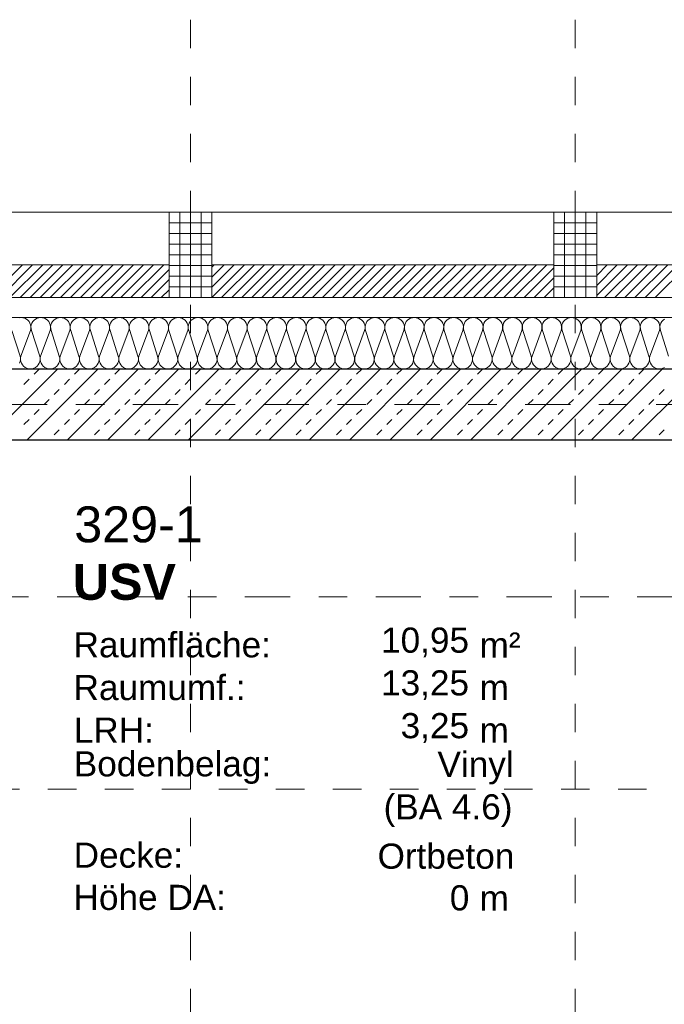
# Model space of a CAD drawing. Header units: metres. Extents: x -45.2 to 14.3, y -31.8 to 10.2.
# Tile 71 of 148: x -26.2 to -24, y -2.1 to 1.4. Entities that reach past the tile are written whole.
import ezdxf

# ---------------------------------------------------------------- set-up
doc = ezdxf.new("R2010")
doc.units = ezdxf.units.M
doc.header["$LTSCALE"] = 0.05
doc.linetypes.add('Achsen 01', pattern=[5.291531, 3.175, -1.058062, 0.352704, -0.705764])
doc.linetypes.add('Raster 01', pattern=[2, 1, -1])
for name, color, linetype, lineweight in [('013_Beton und Stahlbetonarbeiten-330 Außenwände', 7, 'Continuous', 25), ('014_Fassadenarbeiten-330 Betonfertigteile vertikal', 7, 'Continuous', 9), ('014_Fassadenarbeiten-330 Filtermauerwerk 11.5cm', 7, 'Continuous', 9), ('AV1-Schnitt Achsen', 7, 'Achsen 01', 18), ('AV1-Stempel-Raumstempel', 7, 'Continuous', 9)]:
    doc.layers.add(name, color=color, linetype=linetype, lineweight=lineweight)
for name, color, linetype, lineweight, true_color in [('014_Fassadenarbeiten-000 Aufsicht Betonfertigteile', 7, 'Continuous', 9, 0xc0c0c0), ('014_Fassadenarbeiten-330 mineralische Dämmung', 7, 'Continuous', 9, 0x666666), ('AV1-Achsen', 1, 'Achsen 01', 18, 0xff0000), ('AV1-Raster', 7, 'Raster 01', 9, 0xa6a6a6)]:
    doc.layers.add(name, color=color, linetype=linetype, lineweight=lineweight, true_color=true_color)
doc.styles.add('Arial', font='arial.ttf')
doc.styles.add('Arial (bold)', font='arialbd.ttf')

msp = doc.modelspace()

# ---------------------------------------------------------------- linework, layer by layer
at = {"layer": '013_Beton und Stahlbetonarbeiten-330 Außenwände', "color": 251, "linetype": 'Continuous', "lineweight": 13, "true_color": 0x4c4c4c}
for p, q in [((-26.1152, 0.125), (-26.3652, -0.125)), ((-25.9738, 0.125), (-26.2238, -0.125)), ((-26.1983, 0.1061), (-26.1806, 0.1237)), ((-25.8323, 0.125), (-26.0823, -0.125)), ((-26.0569, 0.1061), (-26.0392, 0.1237)), ((-25.6909, 0.125), (-25.9409, -0.125)), ((-25.9155, 0.1061), (-25.8978, 0.1237)), ((-25.5495, 0.125), (-25.7995, -0.125)), ((-25.774, 0.1061), (-25.7564, 0.1237)), ((-25.4081, 0.125), (-25.6581, -0.125)), ((-25.6326, 0.1061), (-25.6149, 0.1237)), ((-25.2666, 0.125), (-25.5166, -0.125)), ((-25.4912, 0.1061), (-25.4735, 0.1237)), ((-25.1252, 0.125), (-25.3752, -0.125)), ((-25.3498, 0.1061), (-25.3321, 0.1237)), ((-24.9838, 0.125), (-25.2338, -0.125)), ((-25.2084, 0.1061), (-25.1907, 0.1237)), ((-24.8424, 0.125), (-25.0924, -0.125)), ((-25.0669, 0.1061), (-25.0493, 0.1237)), ((-24.701, 0.125), (-24.951, -0.125)), ((-24.9255, 0.1061), (-24.9078, 0.1237)), ((-24.5595, 0.125), (-24.8095, -0.125)), ((-24.7841, 0.1061), (-24.7664, 0.1237)), ((-24.4181, 0.125), (-24.6681, -0.125)), ((-24.6427, 0.1061), (-24.625, 0.1237)), ((-24.2767, 0.125), (-24.5267, -0.125)), ((-24.5012, 0.1061), (-24.4836, 0.1237)), ((-24.1353, 0.125), (-24.3853, -0.125)), ((-24.3598, 0.1061), (-24.3422, 0.1237)), ((-23.9939, 0.125), (-24.2439, -0.125)), ((-24.2184, 0.1061), (-24.2007, 0.1237)), ((-23.8524, 0.125), (-24.1024, -0.125)), ((-24.077, 0.1061), (-24.0593, 0.1237)), ((-26.2337, 0.0707), (-26.216, 0.0884)), ((-26.0922, 0.0707), (-26.0746, 0.0884)), ((-25.9508, 0.0707), (-25.9331, 0.0884)), ((-25.8094, 0.0707), (-25.7917, 0.0884)), ((-25.668, 0.0707), (-25.6503, 0.0884)), ((-25.5266, 0.0707), (-25.5089, 0.0884)), ((-25.3851, 0.0707), (-25.3675, 0.0884)), ((-25.2437, 0.0707), (-25.226, 0.0884)), ((-25.1023, 0.0707), (-25.0846, 0.0884)), ((-24.9609, 0.0707), (-24.9432, 0.0884)), ((-24.8194, 0.0707), (-24.8018, 0.0884)), ((-24.678, 0.0707), (-24.6603, 0.0884)), ((-24.5366, 0.0707), (-24.5189, 0.0884)), ((-24.3952, 0.0707), (-24.3775, 0.0884)), ((-24.2538, 0.0707), (-24.2361, 0.0884)), ((-24.1123, 0.0707), (-24.0947, 0.0884)), ((-26.1276, 0.0354), (-26.1099, 0.053)), ((-25.9862, 0.0354), (-25.9685, 0.053)), ((-25.8448, 0.0354), (-25.8271, 0.053)), ((-25.7033, 0.0354), (-25.6857, 0.053)), ((-25.5619, 0.0354), (-25.5442, 0.053)), ((-25.4205, 0.0354), (-25.4028, 0.053)), ((-25.2791, 0.0354), (-25.2614, 0.053)), ((-25.1376, 0.0354), (-25.12, 0.053)), ((-24.9962, 0.0354), (-24.9785, 0.053)), ((-24.8548, 0.0354), (-24.8371, 0.053)), ((-24.7134, 0.0354), (-24.6957, 0.053)), ((-24.572, 0.0354), (-24.5543, 0.053)), ((-24.4305, 0.0354), (-24.4129, 0.053)), ((-24.2891, 0.0354), (-24.2714, 0.053)), ((-24.1477, 0.0354), (-24.13, 0.053)), ((-24.0063, 0.0354), (-23.9886, 0.053)), ((-26.163, 0), (-26.1453, 0.0177)), ((-26.0215, 0), (-26.0039, 0.0177)), ((-25.8801, 0), (-25.8624, 0.0177)), ((-25.7387, 0), (-25.721, 0.0177)), ((-25.5973, 0), (-25.5796, 0.0177)), ((-25.4558, 0), (-25.4382, 0.0177)), ((-25.3144, 0), (-25.2967, 0.0177)), ((-25.173, 0), (-25.1553, 0.0177)), ((-25.0316, 0), (-25.0139, 0.0177)), ((-24.8902, 0), (-24.8725, 0.0177)), ((-24.7487, 0), (-24.7311, 0.0177)), ((-24.6073, 0), (-24.5896, 0.0177)), ((-24.4659, 0), (-24.4482, 0.0177)), ((-24.3245, 0), (-24.3068, 0.0177)), ((-24.1831, 0), (-24.1654, 0.0177)), ((-24.0416, 0), (-24.024, 0.0177)), ((-26.1983, -0.0354), (-26.1806, -0.0177)), ((-26.0569, -0.0354), (-26.0392, -0.0177)), ((-25.9155, -0.0354), (-25.8978, -0.0177)), ((-25.774, -0.0354), (-25.7564, -0.0177)), ((-25.6326, -0.0354), (-25.6149, -0.0177)), ((-25.4912, -0.0354), (-25.4735, -0.0177)), ((-25.3498, -0.0354), (-25.3321, -0.0177)), ((-25.2084, -0.0354), (-25.1907, -0.0177)), ((-25.0669, -0.0354), (-25.0493, -0.0177)), ((-24.9255, -0.0354), (-24.9078, -0.0177)), ((-24.7841, -0.0354), (-24.7664, -0.0177)), ((-24.6427, -0.0354), (-24.625, -0.0177)), ((-24.5012, -0.0354), (-24.4836, -0.0177)), ((-24.3598, -0.0354), (-24.3422, -0.0177)), ((-24.2184, -0.0354), (-24.2007, -0.0177)), ((-24.077, -0.0354), (-24.0593, -0.0177)), ((-26.2337, -0.0707), (-26.216, -0.053)), ((-26.0922, -0.0707), (-26.0746, -0.053)), ((-25.9508, -0.0707), (-25.9331, -0.053)), ((-25.8094, -0.0707), (-25.7917, -0.053)), ((-25.668, -0.0707), (-25.6503, -0.053)), ((-25.5266, -0.0707), (-25.5089, -0.053)), ((-25.3851, -0.0707), (-25.3675, -0.053)), ((-25.2437, -0.0707), (-25.226, -0.053)), ((-25.1023, -0.0707), (-25.0846, -0.053)), ((-24.9609, -0.0707), (-24.9432, -0.053)), ((-24.8194, -0.0707), (-24.8018, -0.053)), ((-24.678, -0.0707), (-24.6603, -0.053)), ((-24.5366, -0.0707), (-24.5189, -0.053)), ((-24.3952, -0.0707), (-24.3775, -0.053)), ((-24.2538, -0.0707), (-24.2361, -0.053)), ((-24.1123, -0.0707), (-24.0947, -0.053)), ((-26.1276, -0.1061), (-26.1099, -0.0884)), ((-25.9862, -0.1061), (-25.9685, -0.0884)), ((-25.8448, -0.1061), (-25.8271, -0.0884)), ((-25.7033, -0.1061), (-25.6857, -0.0884)), ((-25.5619, -0.1061), (-25.5442, -0.0884)), ((-25.4205, -0.1061), (-25.4028, -0.0884)), ((-25.2791, -0.1061), (-25.2614, -0.0884)), ((-25.1376, -0.1061), (-25.12, -0.0884)), ((-24.9962, -0.1061), (-24.9785, -0.0884)), ((-24.8548, -0.1061), (-24.8371, -0.0884)), ((-24.7134, -0.1061), (-24.6957, -0.0884)), ((-24.572, -0.1061), (-24.5543, -0.0884)), ((-24.4305, -0.1061), (-24.4129, -0.0884)), ((-24.2891, -0.1061), (-24.2714, -0.0884)), ((-24.1477, -0.1061), (-24.13, -0.0884)), ((-24.0063, -0.1061), (-23.9886, -0.0884)), ((-26.1465, -0.125), (-26.1453, -0.1237)), ((-26.0051, -0.125), (-26.0039, -0.1237)), ((-25.8637, -0.125), (-25.8624, -0.1237)), ((-25.7223, -0.125), (-25.721, -0.1237)), ((-25.5808, -0.125), (-25.5796, -0.1237)), ((-25.4394, -0.125), (-25.4382, -0.1237)), ((-25.298, -0.125), (-25.2967, -0.1237)), ((-25.1566, -0.125), (-25.1553, -0.1237)), ((-25.0152, -0.125), (-25.0139, -0.1237)), ((-24.8737, -0.125), (-24.8725, -0.1237)), ((-24.7323, -0.125), (-24.7311, -0.1237)), ((-24.5909, -0.125), (-24.5896, -0.1237)), ((-24.4495, -0.125), (-24.4482, -0.1237)), ((-24.3081, -0.125), (-24.3068, -0.1237)), ((-24.1666, -0.125), (-24.1654, -0.1237)), ((-24.0252, -0.125), (-24.024, -0.1237))]:
    msp.add_line(p, q, dxfattribs=at)
at = {"layer": '013_Beton und Stahlbetonarbeiten-330 Außenwände'}
msp.add_lwpolyline([(-39.275, 0.125), (-18.775, 0.125), (-18.775, -0.125), (-39.025, -0.125), (-39.025, -21.725), (-39.275, -21.725)], close=True, dxfattribs=at)
at = {"layer": '014_Fassadenarbeiten-000 Aufsicht Betonfertigteile'}
msp.add_lwpolyline([(-39.455, 0.305), (0.305, 0.305), (0.675, 0.675), (-39.825, 0.675)], close=True, dxfattribs=at)
at = {"layer": '014_Fassadenarbeiten-330 Betonfertigteile vertikal', "color": 8, "linetype": 'Continuous', "lineweight": 9, "true_color": 0x808080}
for p, q in [((-25.6875, 0.675), (-25.6875, 0.375)), ((-25.65, 0.675), (-25.65, 0.375)), ((-25.6125, 0.675), (-25.6125, 0.375)), ((-24.3375, 0.675), (-24.3375, 0.375)), ((-24.3, 0.675), (-24.3, 0.375)), ((-24.2625, 0.675), (-24.2625, 0.375))]:
    msp.add_line(p, q, dxfattribs=at)
at = {"layer": '014_Fassadenarbeiten-330 Betonfertigteile vertikal', "color": 8, "linetype": 'Continuous', "lineweight": 13, "true_color": 0x808080}
for p, q in [((-25.725, 0.6375), (-25.575, 0.6375)), ((-24.375, 0.6375), (-24.225, 0.6375)), ((-25.725, 0.6), (-25.575, 0.6)), ((-24.375, 0.6), (-24.225, 0.6)), ((-25.725, 0.5625), (-25.575, 0.5625)), ((-24.375, 0.5625), (-24.225, 0.5625)), ((-25.725, 0.525), (-25.575, 0.525)), ((-24.375, 0.525), (-24.225, 0.525)), ((-25.725, 0.4875), (-25.575, 0.4875)), ((-24.375, 0.4875), (-24.225, 0.4875)), ((-25.725, 0.45), (-25.575, 0.45)), ((-24.375, 0.45), (-24.225, 0.45)), ((-25.725, 0.4125), (-25.575, 0.4125)), ((-24.375, 0.4125), (-24.225, 0.4125))]:
    msp.add_line(p, q, dxfattribs=at)
at = {"layer": '014_Fassadenarbeiten-330 Betonfertigteile vertikal'}
for points in [[(-25.725, 0.675), (-25.575, 0.675), (-25.575, 0.375), (-25.725, 0.375)], [(-24.375, 0.675), (-24.225, 0.675), (-24.225, 0.375), (-24.375, 0.375)]]:
    msp.add_lwpolyline(points, close=True, dxfattribs=at)
at = {"layer": '014_Fassadenarbeiten-330 Filtermauerwerk 11.5cm', "color": 8, "linetype": 'Continuous', "lineweight": 9, "true_color": 0x808080}
for p, q in [((-26.3536, 0.375), (-26.2386, 0.49)), ((-26.3183, 0.375), (-26.2033, 0.49)), ((-26.2829, 0.375), (-26.1679, 0.49)), ((-26.2476, 0.375), (-26.1326, 0.49)), ((-26.2122, 0.375), (-26.0972, 0.49)), ((-26.1769, 0.375), (-26.0619, 0.49)), ((-26.1415, 0.375), (-26.0265, 0.49)), ((-26.1061, 0.375), (-25.9911, 0.49)), ((-26.0708, 0.375), (-25.9558, 0.49)), ((-26.0354, 0.375), (-25.9204, 0.49)), ((-26.0001, 0.375), (-25.8851, 0.49)), ((-25.9647, 0.375), (-25.8497, 0.49)), ((-25.9294, 0.375), (-25.8144, 0.49)), ((-25.894, 0.375), (-25.779, 0.49)), ((-25.8587, 0.375), (-25.7437, 0.49)), ((-25.575, 0.4819), (-25.5669, 0.49)), ((-25.575, 0.4465), (-25.5315, 0.49)), ((-25.575, 0.4112), (-25.4962, 0.49)), ((-25.575, 0.3758), (-25.4608, 0.49)), ((-25.5405, 0.375), (-25.4255, 0.49)), ((-25.5051, 0.375), (-25.3901, 0.49)), ((-25.4698, 0.375), (-25.3548, 0.49)), ((-25.4344, 0.375), (-25.3194, 0.49)), ((-25.399, 0.375), (-25.284, 0.49)), ((-25.3637, 0.375), (-25.2487, 0.49)), ((-25.3283, 0.375), (-25.2133, 0.49)), ((-25.293, 0.375), (-25.178, 0.49)), ((-25.2576, 0.375), (-25.1426, 0.49)), ((-25.2223, 0.375), (-25.1073, 0.49)), ((-25.1869, 0.375), (-25.0719, 0.49)), ((-25.1516, 0.375), (-25.0366, 0.49)), ((-25.1162, 0.375), (-25.0012, 0.49)), ((-25.0808, 0.375), (-24.9658, 0.49)), ((-25.0455, 0.375), (-24.9305, 0.49)), ((-25.0101, 0.375), (-24.8951, 0.49)), ((-24.9748, 0.375), (-24.8598, 0.49)), ((-24.9394, 0.375), (-24.8244, 0.49)), ((-24.9041, 0.375), (-24.7891, 0.49)), ((-24.8687, 0.375), (-24.7537, 0.49)), ((-24.8334, 0.375), (-24.7184, 0.49)), ((-24.798, 0.375), (-24.683, 0.49)), ((-24.7626, 0.375), (-24.6476, 0.49)), ((-24.7273, 0.375), (-24.6123, 0.49)), ((-24.6919, 0.375), (-24.5769, 0.49)), ((-24.6566, 0.375), (-24.5416, 0.49)), ((-24.6212, 0.375), (-24.5062, 0.49)), ((-24.5859, 0.375), (-24.4709, 0.49)), ((-24.5505, 0.375), (-24.4355, 0.49)), ((-24.5152, 0.375), (-24.4002, 0.49)), ((-24.225, 0.4884), (-24.2234, 0.49)), ((-24.225, 0.453), (-24.188, 0.49)), ((-24.225, 0.4177), (-24.1527, 0.49)), ((-24.225, 0.3823), (-24.1173, 0.49)), ((-24.197, 0.375), (-24.082, 0.49)), ((-24.1616, 0.375), (-24.0466, 0.49)), ((-24.1262, 0.375), (-24.0112, 0.49)), ((-24.0909, 0.375), (-23.9759, 0.49)), ((-24.0555, 0.375), (-23.9405, 0.49)), ((-24.0202, 0.375), (-23.9052, 0.49)), ((-25.8233, 0.375), (-25.725, 0.4733)), ((-24.4798, 0.375), (-24.375, 0.4798)), ((-25.788, 0.375), (-25.725, 0.438)), ((-24.4444, 0.375), (-24.375, 0.4444)), ((-25.7526, 0.375), (-25.725, 0.4026)), ((-24.4091, 0.375), (-24.375, 0.4091))]:
    msp.add_line(p, q, dxfattribs=at)
at = {"layer": '014_Fassadenarbeiten-330 Filtermauerwerk 11.5cm'}
for points in [[(-25.725, 0.49), (-25.725, 0.375), (-26.925, 0.375), (-26.925, 0.49)], [(-24.375, 0.49), (-24.375, 0.375), (-25.575, 0.375), (-25.575, 0.49)], [(-23.025, 0.49), (-23.025, 0.375), (-24.225, 0.375), (-24.225, 0.49)]]:
    msp.add_lwpolyline(points, close=True, dxfattribs=at)
at = {"layer": '014_Fassadenarbeiten-330 mineralische Dämmung'}
msp.add_lwpolyline([(-18.9, 0.305), (-18.9, 0.125), (-39.275, 0.125), (-39.275, -21.725), (-39.15, -21.725), (-39.15, -21.905), (-39.455, -21.905), (-39.455, 0.305)], close=True, dxfattribs=at)
for points in [[(-23.9869, 0.1303), (-23.9926, 0.1274), (-23.9988, 0.1256), (-24.0053, 0.125), (-24.0117, 0.1256), (-24.018, 0.1274), (-24.0237, 0.1303), (-24.0288, 0.1343), (-24.0331, 0.1392), (-24.0364, 0.1447), (-24.0386, 0.1508), (-24.0397, 0.1572), (-24.0395, 0.1637), (-24.0381, 0.17), (-24.0048, 0.26), (-24.0048, 0.26), (-24.0034, 0.2663), (-24.0032, 0.2728), (-24.0042, 0.2792), (-24.0064, 0.2853), (-24.0098, 0.2908), (-24.014, 0.2957), (-24.0192, 0.2997), (-24.0249, 0.3026), (-24.0311, 0.3044), (-24.0376, 0.305), (-24.044, 0.3044), (-24.0503, 0.3026), (-24.056, 0.2997), (-24.0611, 0.2957), (-24.0654, 0.2908), (-24.0687, 0.2853), (-24.0709, 0.2792), (-24.072, 0.2728), (-24.0718, 0.2663), (-24.0704, 0.26), (-24.0415, 0.17), (-24.0415, 0.17), (-24.0401, 0.1637), (-24.0399, 0.1572), (-24.0409, 0.1508), (-24.0431, 0.1447), (-24.0464, 0.1392), (-24.0507, 0.1343), (-24.0558, 0.1303), (-24.0616, 0.1274), (-24.0678, 0.1256), (-24.0742, 0.125), (-24.0807, 0.1256), (-24.0869, 0.1274), (-24.0927, 0.1303), (-24.0978, 0.1343), (-24.1021, 0.1392), (-24.1054, 0.1447), (-24.1076, 0.1508), (-24.1086, 0.1572), (-24.1084, 0.1637), (-24.107, 0.17), (-24.0737, 0.26), (-24.0737, 0.26), (-24.0724, 0.2663), (-24.0722, 0.2728), (-24.0732, 0.2792), (-24.0754, 0.2853), (-24.0787, 0.2908), (-24.083, 0.2957), (-24.0881, 0.2997), (-24.0939, 0.3026), (-24.1001, 0.3044), (-24.1065, 0.305), (-24.113, 0.3044), (-24.1192, 0.3026), (-24.125, 0.2997), (-24.1301, 0.2957), (-24.1344, 0.2908), (-24.1377, 0.2853), (-24.1399, 0.2792), (-24.1409, 0.2728), (-24.1407, 0.2663), (-24.1393, 0.26), (-24.1104, 0.17), (-24.1104, 0.17), (-24.109, 0.1637), (-24.1088, 0.1572), (-24.1098, 0.1508), (-24.112, 0.1447), (-24.1153, 0.1392), (-24.1196, 0.1343), (-24.1247, 0.1303), (-24.1305, 0.1274), (-24.1367, 0.1256), (-24.1432, 0.125), (-24.1496, 0.1256), (-24.1558, 0.1274), (-24.1616, 0.1303), (-24.1667, 0.1343), (-24.171, 0.1392), (-24.1743, 0.1447), (-24.1765, 0.1508), (-24.1776, 0.1572), (-24.1774, 0.1637), (-24.176, 0.17), (-24.1427, 0.26), (-24.1427, 0.26), (-24.1413, 0.2663), (-24.1411, 0.2728), (-24.1421, 0.2792), (-24.1443, 0.2853), (-24.1476, 0.2908), (-24.1519, 0.2957), (-24.157, 0.2997), (-24.1628, 0.3026), (-24.169, 0.3044), (-24.1755, 0.305), (-24.1819, 0.3044), (-24.1881, 0.3026), (-24.1939, 0.2997), (-24.199, 0.2957), (-24.2033, 0.2908), (-24.2066, 0.2853), (-24.2088, 0.2792), (-24.2098, 0.2728), (-24.2097, 0.2663), (-24.2083, 0.26), (-24.1793, 0.17), (-24.1793, 0.17), (-24.1779, 0.1637), (-24.1778, 0.1572), (-24.1788, 0.1508), (-24.181, 0.1447), (-24.1843, 0.1392), (-24.1886, 0.1343), (-24.1937, 0.1303), (-24.1995, 0.1274), (-24.2057, 0.1256), (-24.2121, 0.125), (-24.2186, 0.1256), (-24.2248, 0.1274), (-24.2306, 0.1303), (-24.2357, 0.1343), (-24.24, 0.1392), (-24.2433, 0.1447), (-24.2455, 0.1508), (-24.2465, 0.1572), (-24.2463, 0.1637), (-24.2449, 0.17), (-24.2116, 0.26), (-24.2116, 0.26), (-24.2102, 0.2663), (-24.2101, 0.2728), (-24.2111, 0.2792), (-24.2133, 0.2853), (-24.2166, 0.2908), (-24.2209, 0.2957), (-24.226, 0.2997), (-24.2318, 0.3026), (-24.238, 0.3044), (-24.2444, 0.305), (-24.2509, 0.3044), (-24.2571, 0.3026), (-24.2629, 0.2997), (-24.268, 0.2957), (-24.2723, 0.2908), (-24.2756, 0.2853), (-24.2778, 0.2792), (-24.2788, 0.2728), (-24.2786, 0.2663), (-24.2772, 0.26), (-24.2483, 0.17), (-24.2483, 0.17), (-24.2469, 0.1637), (-24.2467, 0.1572), (-24.2477, 0.1508), (-24.2499, 0.1447), (-24.2532, 0.1392), (-24.2575, 0.1343), (-24.2626, 0.1303), (-24.2684, 0.1274), (-24.2746, 0.1256), (-24.2811, 0.125), (-24.2875, 0.1256), (-24.2937, 0.1274), (-24.2995, 0.1303), (-24.3046, 0.1343), (-24.3089, 0.1392), (-24.3122, 0.1447), (-24.3144, 0.1508), (-24.3154, 0.1572), (-24.3153, 0.1637), (-24.3139, 0.17), (-24.2806, 0.26), (-24.2806, 0.26), (-24.2792, 0.2663), (-24.279, 0.2728), (-24.28, 0.2792), (-24.2822, 0.2853), (-24.2855, 0.2908), (-24.2898, 0.2957), (-24.2949, 0.2997), (-24.3007, 0.3026), (-24.3069, 0.3044), (-24.3134, 0.305), (-24.3198, 0.3044), (-24.326, 0.3026), (-24.3318, 0.2997), (-24.3369, 0.2957), (-24.3412, 0.2908), (-24.3445, 0.2853), (-24.3467, 0.2792), (-24.3477, 0.2728), (-24.3476, 0.2663), (-24.3462, 0.26), (-24.3172, 0.17), (-24.3172, 0.17), (-24.3158, 0.1637), (-24.3156, 0.1572), (-24.3167, 0.1508), (-24.3189, 0.1447), (-24.3222, 0.1392), (-24.3265, 0.1343), (-24.3316, 0.1303), (-24.3373, 0.1274), (-24.3436, 0.1256), (-24.35, 0.125), (-24.3565, 0.1256), (-24.3627, 0.1274), (-24.3685, 0.1303), (-24.3736, 0.1343), (-24.3779, 0.1392), (-24.3812, 0.1447), (-24.3834, 0.1508), (-24.3844, 0.1572), (-24.3842, 0.1637), (-24.3828, 0.17), (-24.3495, 0.26), (-24.3495, 0.26), (-24.3481, 0.2663), (-24.3479, 0.2728), (-24.349, 0.2792), (-24.3512, 0.2853), (-24.3545, 0.2908), (-24.3588, 0.2957), (-24.3639, 0.2997), (-24.3697, 0.3026), (-24.3759, 0.3044), (-24.3823, 0.305), (-24.3888, 0.3044), (-24.395, 0.3026), (-24.4007, 0.2997), (-24.4059, 0.2957), (-24.4102, 0.2908), (-24.4135, 0.2853), (-24.4157, 0.2792), (-24.4167, 0.2728), (-24.4165, 0.2663), (-24.4151, 0.26), (-24.3862, 0.17), (-24.3862, 0.17), (-24.3848, 0.1637), (-24.3846, 0.1572), (-24.3856, 0.1508), (-24.3878, 0.1447), (-24.3911, 0.1392), (-24.3954, 0.1343), (-24.4005, 0.1303), (-24.4063, 0.1274), (-24.4125, 0.1256), (-24.419, 0.125), (-24.4254, 0.1256), (-24.4316, 0.1274), (-24.4374, 0.1303), (-24.4425, 0.1343), (-24.4468, 0.1392), (-24.4501, 0.1447), (-24.4523, 0.1508), (-24.4533, 0.1572), (-24.4531, 0.1637), (-24.4517, 0.17), (-24.4185, 0.26), (-24.4185, 0.26), (-24.4171, 0.2663), (-24.4169, 0.2728), (-24.4179, 0.2792), (-24.4201, 0.2853), (-24.4234, 0.2908), (-24.4277, 0.2957), (-24.4328, 0.2997), (-24.4386, 0.3026), (-24.4448, 0.3044), (-24.4513, 0.305), (-24.4577, 0.3044), (-24.4639, 0.3026), (-24.4697, 0.2997), (-24.4748, 0.2957), (-24.4791, 0.2908), (-24.4824, 0.2853), (-24.4846, 0.2792), (-24.4856, 0.2728), (-24.4854, 0.2663), (-24.484, 0.26), (-24.4551, 0.17), (-24.4551, 0.17), (-24.4537, 0.1637), (-24.4535, 0.1572), (-24.4546, 0.1508), (-24.4568, 0.1447), (-24.4601, 0.1392), (-24.4643, 0.1343), (-24.4695, 0.1303), (-24.4752, 0.1274), (-24.4815, 0.1256), (-24.4879, 0.125), (-24.4944, 0.1256), (-24.5006, 0.1274), (-24.5063, 0.1303), (-24.5115, 0.1343), (-24.5157, 0.1392), (-24.5191, 0.1447), (-24.5213, 0.1508), (-24.5223, 0.1572), (-24.5221, 0.1637), (-24.5207, 0.17), (-24.4874, 0.26), (-24.4874, 0.26), (-24.486, 0.2663), (-24.4858, 0.2728), (-24.4869, 0.2792), (-24.4891, 0.2853), (-24.4924, 0.2908), (-24.4967, 0.2957), (-24.5018, 0.2997), (-24.5075, 0.3026), (-24.5138, 0.3044), (-24.5202, 0.305), (-24.5266, 0.3044), (-24.5329, 0.3026), (-24.5386, 0.2997), (-24.5438, 0.2957), (-24.548, 0.2908), (-24.5513, 0.2853), (-24.5535, 0.2792), (-24.5546, 0.2728), (-24.5544, 0.2663), (-24.553, 0.26), (-24.5241, 0.17), (-24.5241, 0.17), (-24.5227, 0.1637), (-24.5225, 0.1572), (-24.5235, 0.1508), (-24.5257, 0.1447), (-24.529, 0.1392), (-24.5333, 0.1343), (-24.5384, 0.1303), (-24.5442, 0.1274), (-24.5504, 0.1256), (-24.5568, 0.125), (-24.5633, 0.1256), (-24.5695, 0.1274), (-24.5753, 0.1303), (-24.5804, 0.1343), (-24.5847, 0.1392), (-24.588, 0.1447), (-24.5902, 0.1508), (-24.5912, 0.1572), (-24.591, 0.1637), (-24.5896, 0.17), (-24.5564, 0.26), (-24.5564, 0.26), (-24.555, 0.2663), (-24.5548, 0.2728), (-24.5558, 0.2792), (-24.558, 0.2853), (-24.5613, 0.2908), (-24.5656, 0.2957), (-24.5707, 0.2997), (-24.5765, 0.3026), (-24.5827, 0.3044), (-24.5891, 0.305), (-24.5956, 0.3044), (-24.6018, 0.3026), (-24.6076, 0.2997), (-24.6127, 0.2957), (-24.617, 0.2908), (-24.6203, 0.2853), (-24.6225, 0.2792), (-24.6235, 0.2728), (-24.6233, 0.2663), (-24.6219, 0.26), (-24.593, 0.17), (-24.593, 0.17), (-24.5916, 0.1637), (-24.5914, 0.1572), (-24.5924, 0.1508), (-24.5946, 0.1447), (-24.598, 0.1392), (-24.6022, 0.1343), (-24.6074, 0.1303), (-24.6131, 0.1274), (-24.6193, 0.1256), (-24.6258, 0.125), (-24.6322, 0.1256), (-24.6385, 0.1274), (-24.6442, 0.1303), (-24.6494, 0.1343), (-24.6536, 0.1392), (-24.6569, 0.1447), (-24.6591, 0.1508), (-24.6602, 0.1572), (-24.66, 0.1637), (-24.6586, 0.17), (-24.6253, 0.26), (-24.6253, 0.26), (-24.6239, 0.2663), (-24.6237, 0.2728), (-24.6247, 0.2792), (-24.627, 0.2853), (-24.6303, 0.2908), (-24.6345, 0.2957), (-24.6397, 0.2997), (-24.6454, 0.3026), (-24.6516, 0.3044), (-24.6581, 0.305), (-24.6645, 0.3044), (-24.6708, 0.3026), (-24.6765, 0.2997), (-24.6816, 0.2957), (-24.6859, 0.2908), (-24.6892, 0.2853), (-24.6914, 0.2792), (-24.6925, 0.2728), (-24.6923, 0.2663), (-24.6909, 0.26), (-24.662, 0.17), (-24.662, 0.17), (-24.6606, 0.1637), (-24.6604, 0.1572), (-24.6614, 0.1508), (-24.6636, 0.1447), (-24.6669, 0.1392), (-24.6712, 0.1343), (-24.6763, 0.1303), (-24.6821, 0.1274), (-24.6883, 0.1256), (-24.6947, 0.125), (-24.7012, 0.1256), (-24.7074, 0.1274), (-24.7132, 0.1303), (-24.7183, 0.1343), (-24.7226, 0.1392), (-24.7259, 0.1447), (-24.7281, 0.1508), (-24.7291, 0.1572), (-24.7289, 0.1637), (-24.7275, 0.17), (-24.6943, 0.26), (-24.6943, 0.26), (-24.6929, 0.2663), (-24.6927, 0.2728), (-24.6937, 0.2792), (-24.6959, 0.2853), (-24.6992, 0.2908), (-24.7035, 0.2957), (-24.7086, 0.2997), (-24.7144, 0.3026), (-24.7206, 0.3044), (-24.727, 0.305), (-24.7335, 0.3044), (-24.7397, 0.3026), (-24.7455, 0.2997), (-24.7506, 0.2957), (-24.7549, 0.2908), (-24.7582, 0.2853), (-24.7604, 0.2792), (-24.7614, 0.2728), (-24.7612, 0.2663), (-24.7598, 0.26), (-24.7309, 0.17), (-24.7309, 0.17), (-24.7295, 0.1637), (-24.7293, 0.1572), (-24.7303, 0.1508), (-24.7325, 0.1447), (-24.7358, 0.1392), (-24.7401, 0.1343), (-24.7452, 0.1303), (-24.751, 0.1274), (-24.7572, 0.1256), (-24.7637, 0.125), (-24.7701, 0.1256), (-24.7763, 0.1274), (-24.7821, 0.1303), (-24.7872, 0.1343), (-24.7915, 0.1392), (-24.7948, 0.1447), (-24.797, 0.1508), (-24.7981, 0.1572), (-24.7979, 0.1637), (-24.7965, 0.17), (-24.7632, 0.26), (-24.7632, 0.26), (-24.7618, 0.2663), (-24.7616, 0.2728), (-24.7626, 0.2792), (-24.7648, 0.2853), (-24.7681, 0.2908), (-24.7724, 0.2957), (-24.7776, 0.2997), (-24.7833, 0.3026), (-24.7895, 0.3044), (-24.796, 0.305), (-24.8024, 0.3044), (-24.8086, 0.3026), (-24.8144, 0.2997), (-24.8195, 0.2957), (-24.8238, 0.2908), (-24.8271, 0.2853), (-24.8293, 0.2792), (-24.8304, 0.2728), (-24.8302, 0.2663), (-24.8288, 0.26), (-24.7998, 0.17), (-24.7998, 0.17), (-24.7984, 0.1637), (-24.7983, 0.1572), (-24.7993, 0.1508), (-24.8015, 0.1447), (-24.8048, 0.1392), (-24.8091, 0.1343), (-24.8142, 0.1303), (-24.82, 0.1274), (-24.8262, 0.1256), (-24.8326, 0.125), (-24.8391, 0.1256), (-24.8453, 0.1274), (-24.8511, 0.1303), (-24.8562, 0.1343), (-24.8605, 0.1392), (-24.8638, 0.1447), (-24.866, 0.1508), (-24.867, 0.1572), (-24.8668, 0.1637), (-24.8654, 0.17), (-24.8321, 0.26), (-24.8321, 0.26), (-24.8307, 0.2663), (-24.8306, 0.2728), (-24.8316, 0.2792), (-24.8338, 0.2853), (-24.8371, 0.2908), (-24.8414, 0.2957), (-24.8465, 0.2997), (-24.8523, 0.3026), (-24.8585, 0.3044), (-24.8649, 0.305), (-24.8714, 0.3044), (-24.8776, 0.3026), (-24.8834, 0.2997), (-24.8885, 0.2957), (-24.8928, 0.2908), (-24.8961, 0.2853), (-24.8983, 0.2792), (-24.8993, 0.2728), (-24.8991, 0.2663), (-24.8977, 0.26), (-24.8688, 0.17), (-24.8688, 0.17), (-24.8674, 0.1637), (-24.8672, 0.1572), (-24.8682, 0.1508), (-24.8704, 0.1447), (-24.8737, 0.1392), (-24.878, 0.1343), (-24.8831, 0.1303), (-24.8889, 0.1274), (-24.8951, 0.1256), (-24.9016, 0.125), (-24.908, 0.1256), (-24.9142, 0.1274), (-24.92, 0.1303), (-24.9251, 0.1343), (-24.9294, 0.1392), (-24.9327, 0.1447), (-24.9349, 0.1508), (-24.9359, 0.1572), (-24.9358, 0.1637), (-24.9344, 0.17), (-24.9011, 0.26), (-24.9011, 0.26), (-24.8997, 0.2663), (-24.8995, 0.2728), (-24.9005, 0.2792), (-24.9027, 0.2853), (-24.906, 0.2908), (-24.9103, 0.2957), (-24.9154, 0.2997), (-24.9212, 0.3026), (-24.9274, 0.3044), (-24.9339, 0.305), (-24.9403, 0.3044), (-24.9465, 0.3026), (-24.9523, 0.2997), (-24.9574, 0.2957), (-24.9617, 0.2908), (-24.965, 0.2853), (-24.9672, 0.2792), (-24.9682, 0.2728), (-24.9681, 0.2663), (-24.9667, 0.26), (-24.9377, 0.17), (-24.9377, 0.17), (-24.9363, 0.1637), (-24.9361, 0.1572), (-24.9372, 0.1508), (-24.9394, 0.1447), (-24.9427, 0.1392), (-24.947, 0.1343), (-24.9521, 0.1303), (-24.9579, 0.1274), (-24.9641, 0.1256), (-24.9705, 0.125), (-24.977, 0.1256), (-24.9832, 0.1274), (-24.989, 0.1303), (-24.9941, 0.1343), (-24.9984, 0.1392), (-25.0017, 0.1447), (-25.0039, 0.1508), (-25.0049, 0.1572), (-25.0047, 0.1637), (-25.0033, 0.17), (-24.97, 0.26), (-24.97, 0.26), (-24.9686, 0.2663), (-24.9684, 0.2728), (-24.9695, 0.2792), (-24.9717, 0.2853), (-24.975, 0.2908), (-24.9793, 0.2957), (-24.9844, 0.2997), (-24.9902, 0.3026), (-24.9964, 0.3044), (-25.0028, 0.305), (-25.0093, 0.3044), (-25.0155, 0.3026), (-25.0212, 0.2997), (-25.0264, 0.2957), (-25.0307, 0.2908), (-25.034, 0.2853), (-25.0362, 0.2792), (-25.0372, 0.2728), (-25.037, 0.2663), (-25.0356, 0.26), (-25.0067, 0.17), (-25.0067, 0.17), (-25.0053, 0.1637), (-25.0051, 0.1572), (-25.0061, 0.1508), (-25.0083, 0.1447), (-25.0116, 0.1392), (-25.0159, 0.1343), (-25.021, 0.1303), (-25.0268, 0.1274), (-25.033, 0.1256), (-25.0395, 0.125), (-25.0459, 0.1256), (-25.0521, 0.1274), (-25.0579, 0.1303), (-25.063, 0.1343), (-25.0673, 0.1392), (-25.0706, 0.1447), (-25.0728, 0.1508), (-25.0738, 0.1572), (-25.0736, 0.1637), (-25.0722, 0.17), (-25.039, 0.26), (-25.039, 0.26), (-25.0376, 0.2663), (-25.0374, 0.2728), (-25.0384, 0.2792), (-25.0406, 0.2853), (-25.0439, 0.2908), (-25.0482, 0.2957), (-25.0533, 0.2997), (-25.0591, 0.3026), (-25.0653, 0.3044), (-25.0718, 0.305), (-25.0782, 0.3044), (-25.0844, 0.3026), (-25.0902, 0.2997), (-25.0953, 0.2957), (-25.0996, 0.2908), (-25.1029, 0.2853), (-25.1051, 0.2792), (-25.1061, 0.2728), (-25.1059, 0.2663), (-25.1045, 0.26), (-25.0756, 0.17), (-25.0756, 0.17), (-25.0742, 0.1637), (-25.074, 0.1572), (-25.0751, 0.1508), (-25.0773, 0.1447), (-25.0806, 0.1392), (-25.0849, 0.1343), (-25.09, 0.1303), (-25.0957, 0.1274), (-25.102, 0.1256), (-25.1084, 0.125), (-25.1149, 0.1256), (-25.1211, 0.1274), (-25.1268, 0.1303), (-25.132, 0.1343), (-25.1363, 0.1392), (-25.1396, 0.1447), (-25.1418, 0.1508), (-25.1428, 0.1572), (-25.1426, 0.1637), (-25.1412, 0.17), (-25.1079, 0.26), (-25.1079, 0.26), (-25.1065, 0.2663), (-25.1063, 0.2728), (-25.1074, 0.2792), (-25.1096, 0.2853), (-25.1129, 0.2908), (-25.1172, 0.2957), (-25.1223, 0.2997), (-25.128, 0.3026), (-25.1343, 0.3044), (-25.1407, 0.305), (-25.1472, 0.3044), (-25.1534, 0.3026), (-25.1591, 0.2997), (-25.1643, 0.2957), (-25.1685, 0.2908), (-25.1718, 0.2853), (-25.1741, 0.2792), (-25.1751, 0.2728), (-25.1749, 0.2663), (-25.1735, 0.26), (-25.1446, 0.17), (-25.1446, 0.17), (-25.1432, 0.1637), (-25.143, 0.1572), (-25.144, 0.1508), (-25.1462, 0.1447), (-25.1495, 0.1392), (-25.1538, 0.1343), (-25.1589, 0.1303), (-25.1647, 0.1274), (-25.1709, 0.1256), (-25.1774, 0.125), (-25.1838, 0.1256), (-25.19, 0.1274), (-25.1958, 0.1303), (-25.2009, 0.1343), (-25.2052, 0.1392), (-25.2085, 0.1447), (-25.2107, 0.1508), (-25.2117, 0.1572), (-25.2115, 0.1637), (-25.2101, 0.17), (-25.1769, 0.26), (-25.1769, 0.26), (-25.1755, 0.2663), (-25.1753, 0.2728), (-25.1763, 0.2792), (-25.1785, 0.2853), (-25.1818, 0.2908), (-25.1861, 0.2957), (-25.1912, 0.2997), (-25.197, 0.3026), (-25.2032, 0.3044), (-25.2097, 0.305), (-25.2161, 0.3044), (-25.2223, 0.3026), (-25.2281, 0.2997), (-25.2332, 0.2957), (-25.2375, 0.2908), (-25.2408, 0.2853), (-25.243, 0.2792), (-25.244, 0.2728), (-25.2438, 0.2663), (-25.2424, 0.26), (-25.2135, 0.17), (-25.2135, 0.17), (-25.2121, 0.1637), (-25.2119, 0.1572), (-25.2129, 0.1508), (-25.2152, 0.1447), (-25.2185, 0.1392), (-25.2227, 0.1343), (-25.2279, 0.1303), (-25.2336, 0.1274), (-25.2399, 0.1256), (-25.2463, 0.125), (-25.2527, 0.1256), (-25.259, 0.1274), (-25.2647, 0.1303), (-25.2699, 0.1343), (-25.2741, 0.1392), (-25.2774, 0.1447), (-25.2796, 0.1508), (-25.2807, 0.1572), (-25.2805, 0.1637), (-25.2791, 0.17), (-25.2458, 0.26), (-25.2458, 0.26), (-25.2444, 0.2663), (-25.2442, 0.2728), (-25.2453, 0.2792), (-25.2475, 0.2853), (-25.2508, 0.2908), (-25.255, 0.2957), (-25.2602, 0.2997), (-25.2659, 0.3026), (-25.2722, 0.3044), (-25.2786, 0.305), (-25.285, 0.3044), (-25.2913, 0.3026), (-25.297, 0.2997), (-25.3021, 0.2957), (-25.3064, 0.2908), (-25.3097, 0.2853), (-25.3119, 0.2792), (-25.313, 0.2728), (-25.3128, 0.2663), (-25.3114, 0.26), (-25.2825, 0.17), (-25.2825, 0.17), (-25.2811, 0.1637), (-25.2809, 0.1572), (-25.2819, 0.1508), (-25.2841, 0.1447), (-25.2874, 0.1392), (-25.2917, 0.1343), (-25.2968, 0.1303), (-25.3026, 0.1274), (-25.3088, 0.1256), (-25.3152, 0.125), (-25.3217, 0.1256), (-25.3279, 0.1274), (-25.3337, 0.1303), (-25.3388, 0.1343), (-25.3431, 0.1392), (-25.3464, 0.1447), (-25.3486, 0.1508), (-25.3496, 0.1572), (-25.3494, 0.1637), (-25.348, 0.17), (-25.3148, 0.26), (-25.3148, 0.26), (-25.3134, 0.2663), (-25.3132, 0.2728), (-25.3142, 0.2792), (-25.3164, 0.2853), (-25.3197, 0.2908), (-25.324, 0.2957), (-25.3291, 0.2997), (-25.3349, 0.3026), (-25.3411, 0.3044), (-25.3475, 0.305), (-25.354, 0.3044), (-25.3602, 0.3026), (-25.366, 0.2997), (-25.3711, 0.2957), (-25.3754, 0.2908), (-25.3787, 0.2853), (-25.3809, 0.2792), (-25.3819, 0.2728), (-25.3817, 0.2663), (-25.3803, 0.26), (-25.3514, 0.17), (-25.3514, 0.17), (-25.35, 0.1637), (-25.3498, 0.1572), (-25.3508, 0.1508), (-25.353, 0.1447), (-25.3563, 0.1392), (-25.3606, 0.1343), (-25.3658, 0.1303), (-25.3715, 0.1274), (-25.3777, 0.1256), (-25.3842, 0.125), (-25.3906, 0.1256), (-25.3969, 0.1274), (-25.4026, 0.1303), (-25.4077, 0.1343), (-25.412, 0.1392), (-25.4153, 0.1447), (-25.4175, 0.1508), (-25.4186, 0.1572), (-25.4184, 0.1637), (-25.417, 0.17), (-25.3837, 0.26), (-25.3837, 0.26), (-25.3823, 0.2663), (-25.3821, 0.2728), (-25.3831, 0.2792), (-25.3853, 0.2853), (-25.3886, 0.2908), (-25.3929, 0.2957), (-25.3981, 0.2997), (-25.4038, 0.3026), (-25.41, 0.3044), (-25.4165, 0.305), (-25.4229, 0.3044), (-25.4291, 0.3026), (-25.4349, 0.2997), (-25.44, 0.2957), (-25.4443, 0.2908), (-25.4476, 0.2853), (-25.4498, 0.2792), (-25.4509, 0.2728), (-25.4507, 0.2663), (-25.4493, 0.26), (-25.4203, 0.17), (-25.4203, 0.17), (-25.4189, 0.1637), (-25.4188, 0.1572), (-25.4198, 0.1508), (-25.422, 0.1447), (-25.4253, 0.1392), (-25.4296, 0.1343), (-25.4347, 0.1303), (-25.4405, 0.1274), (-25.4467, 0.1256), (-25.4531, 0.125), (-25.4596, 0.1256), (-25.4658, 0.1274), (-25.4716, 0.1303), (-25.4767, 0.1343), (-25.481, 0.1392), (-25.4843, 0.1447), (-25.4865, 0.1508), (-25.4875, 0.1572), (-25.4873, 0.1637), (-25.4859, 0.17), (-25.4526, 0.26), (-25.4526, 0.26), (-25.4512, 0.2663), (-25.4511, 0.2728), (-25.4521, 0.2792), (-25.4543, 0.2853), (-25.4576, 0.2908), (-25.4619, 0.2957), (-25.467, 0.2997), (-25.4728, 0.3026), (-25.479, 0.3044), (-25.4854, 0.305), (-25.4919, 0.3044), (-25.4981, 0.3026), (-25.5039, 0.2997), (-25.509, 0.2957), (-25.5133, 0.2908), (-25.5166, 0.2853), (-25.5188, 0.2792), (-25.5198, 0.2728), (-25.5196, 0.2663), (-25.5182, 0.26), (-25.4893, 0.17), (-25.4893, 0.17), (-25.4879, 0.1637), (-25.4877, 0.1572), (-25.4887, 0.1508), (-25.4909, 0.1447), (-25.4942, 0.1392), (-25.4985, 0.1343), (-25.5036, 0.1303), (-25.5094, 0.1274), (-25.5156, 0.1256), (-25.5221, 0.125), (-25.5285, 0.1256), (-25.5347, 0.1274), (-25.5405, 0.1303), (-25.5456, 0.1343), (-25.5499, 0.1392), (-25.5532, 0.1447), (-25.5554, 0.1508), (-25.5565, 0.1572), (-25.5563, 0.1637), (-25.5549, 0.17), (-25.5216, 0.26), (-25.5216, 0.26), (-25.5202, 0.2663), (-25.52, 0.2728), (-25.521, 0.2792), (-25.5232, 0.2853), (-25.5265, 0.2908), (-25.5308, 0.2957), (-25.5359, 0.2997), (-25.5417, 0.3026), (-25.5479, 0.3044), (-25.5544, 0.305), (-25.5608, 0.3044), (-25.567, 0.3026), (-25.5728, 0.2997), (-25.5779, 0.2957), (-25.5822, 0.2908), (-25.5855, 0.2853), (-25.5877, 0.2792), (-25.5887, 0.2728), (-25.5886, 0.2663), (-25.5872, 0.26), (-25.5582, 0.17), (-25.5582, 0.17), (-25.5568, 0.1637), (-25.5566, 0.1572), (-25.5577, 0.1508), (-25.5599, 0.1447), (-25.5632, 0.1392), (-25.5675, 0.1343), (-25.5726, 0.1303), (-25.5784, 0.1274), (-25.5846, 0.1256), (-25.591, 0.125), (-25.5975, 0.1256), (-25.6037, 0.1274), (-25.6095, 0.1303), (-25.6146, 0.1343), (-25.6189, 0.1392), (-25.6222, 0.1447), (-25.6244, 0.1508), (-25.6254, 0.1572), (-25.6252, 0.1637), (-25.6238, 0.17), (-25.5905, 0.26), (-25.5905, 0.26), (-25.5891, 0.2663), (-25.589, 0.2728), (-25.59, 0.2792), (-25.5922, 0.2853), (-25.5955, 0.2908), (-25.5998, 0.2957), (-25.6049, 0.2997), (-25.6107, 0.3026), (-25.6169, 0.3044), (-25.6233, 0.305), (-25.6298, 0.3044), (-25.636, 0.3026), (-25.6418, 0.2997), (-25.6469, 0.2957), (-25.6512, 0.2908), (-25.6545, 0.2853), (-25.6567, 0.2792), (-25.6577, 0.2728), (-25.6575, 0.2663), (-25.6561, 0.26), (-25.6272, 0.17), (-25.6272, 0.17), (-25.6258, 0.1637), (-25.6256, 0.1572), (-25.6266, 0.1508), (-25.6288, 0.1447), (-25.6321, 0.1392), (-25.6364, 0.1343), (-25.6415, 0.1303), (-25.6473, 0.1274), (-25.6535, 0.1256), (-25.66, 0.125), (-25.6664, 0.1256), (-25.6726, 0.1274), (-25.6784, 0.1303), (-25.6835, 0.1343), (-25.6878, 0.1392), (-25.6911, 0.1447), (-25.6933, 0.1508), (-25.6943, 0.1572), (-25.6941, 0.1637), (-25.6928, 0.17), (-25.6595, 0.26), (-25.6595, 0.26), (-25.6581, 0.2663), (-25.6579, 0.2728), (-25.6589, 0.2792), (-25.6611, 0.2853), (-25.6644, 0.2908), (-25.6687, 0.2957), (-25.6738, 0.2997), (-25.6796, 0.3026), (-25.6858, 0.3044), (-25.6923, 0.305), (-25.6987, 0.3044), (-25.7049, 0.3026), (-25.7107, 0.2997), (-25.7158, 0.2957), (-25.7201, 0.2908), (-25.7234, 0.2853), (-25.7256, 0.2792), (-25.7266, 0.2728), (-25.7264, 0.2663), (-25.7251, 0.26), (-25.6961, 0.17), (-25.6961, 0.17), (-25.6947, 0.1637), (-25.6945, 0.1572), (-25.6956, 0.1508), (-25.6978, 0.1447), (-25.7011, 0.1392), (-25.7054, 0.1343), (-25.7105, 0.1303), (-25.7162, 0.1274), (-25.7225, 0.1256), (-25.7289, 0.125), (-25.7354, 0.1256), (-25.7416, 0.1274), (-25.7473, 0.1303), (-25.7525, 0.1343), (-25.7568, 0.1392), (-25.7601, 0.1447), (-25.7623, 0.1508), (-25.7633, 0.1572), (-25.7631, 0.1637), (-25.7617, 0.17), (-25.7284, 0.26), (-25.7284, 0.26), (-25.727, 0.2663), (-25.7268, 0.2728), (-25.7279, 0.2792), (-25.7301, 0.2853), (-25.7334, 0.2908), (-25.7377, 0.2957), (-25.7428, 0.2997), (-25.7485, 0.3026), (-25.7548, 0.3044), (-25.7612, 0.305), (-25.7677, 0.3044), (-25.7739, 0.3026), (-25.7796, 0.2997), (-25.7848, 0.2957), (-25.789, 0.2908), (-25.7924, 0.2853), (-25.7946, 0.2792), (-25.7956, 0.2728), (-25.7954, 0.2663), (-25.794, 0.26), (-25.7651, 0.17), (-25.7651, 0.17), (-25.7637, 0.1637), (-25.7635, 0.1572), (-25.7645, 0.1508), (-25.7667, 0.1447), (-25.77, 0.1392), (-25.7743, 0.1343), (-25.7794, 0.1303), (-25.7852, 0.1274), (-25.7914, 0.1256), (-25.7979, 0.125), (-25.8043, 0.1256), (-25.8105, 0.1274), (-25.8163, 0.1303), (-25.8214, 0.1343), (-25.8257, 0.1392), (-25.829, 0.1447), (-25.8312, 0.1508), (-25.8322, 0.1572), (-25.832, 0.1637), (-25.8306, 0.17), (-25.7974, 0.26), (-25.7974, 0.26), (-25.796, 0.2663), (-25.7958, 0.2728), (-25.7968, 0.2792), (-25.799, 0.2853), (-25.8023, 0.2908), (-25.8066, 0.2957), (-25.8117, 0.2997), (-25.8175, 0.3026), (-25.8237, 0.3044), (-25.8302, 0.305), (-25.8366, 0.3044), (-25.8428, 0.3026), (-25.8486, 0.2997), (-25.8537, 0.2957), (-25.858, 0.2908), (-25.8613, 0.2853), (-25.8635, 0.2792), (-25.8645, 0.2728), (-25.8643, 0.2663), (-25.8629, 0.26), (-25.834, 0.17), (-25.834, 0.17), (-25.8326, 0.1637), (-25.8324, 0.1572), (-25.8335, 0.1508), (-25.8357, 0.1447), (-25.839, 0.1392), (-25.8432, 0.1343), (-25.8484, 0.1303), (-25.8541, 0.1274), (-25.8604, 0.1256), (-25.8668, 0.125), (-25.8732, 0.1256), (-25.8795, 0.1274), (-25.8852, 0.1303), (-25.8904, 0.1343), (-25.8946, 0.1392), (-25.8979, 0.1447), (-25.9001, 0.1508), (-25.9012, 0.1572), (-25.901, 0.1637), (-25.8996, 0.17), (-25.8663, 0.26), (-25.8663, 0.26), (-25.8649, 0.2663), (-25.8647, 0.2728), (-25.8658, 0.2792), (-25.868, 0.2853), (-25.8713, 0.2908), (-25.8755, 0.2957), (-25.8807, 0.2997), (-25.8864, 0.3026), (-25.8927, 0.3044), (-25.8991, 0.305), (-25.9055, 0.3044), (-25.9118, 0.3026), (-25.9175, 0.2997), (-25.9227, 0.2957), (-25.9269, 0.2908), (-25.9302, 0.2853), (-25.9324, 0.2792), (-25.9335, 0.2728), (-25.9333, 0.2663), (-25.9319, 0.26), (-25.903, 0.17), (-25.903, 0.17), (-25.9016, 0.1637), (-25.9014, 0.1572), (-25.9024, 0.1508), (-25.9046, 0.1447), (-25.9079, 0.1392), (-25.9122, 0.1343), (-25.9173, 0.1303), (-25.9231, 0.1274), (-25.9293, 0.1256), (-25.9357, 0.125), (-25.9422, 0.1256), (-25.9484, 0.1274), (-25.9542, 0.1303), (-25.9593, 0.1343), (-25.9636, 0.1392), (-25.9669, 0.1447), (-25.9691, 0.1508), (-25.9701, 0.1572), (-25.9699, 0.1637), (-25.9685, 0.17), (-25.9353, 0.26), (-25.9353, 0.26), (-25.9339, 0.2663), (-25.9337, 0.2728), (-25.9347, 0.2792), (-25.9369, 0.2853), (-25.9402, 0.2908), (-25.9445, 0.2957), (-25.9496, 0.2997), (-25.9554, 0.3026), (-25.9616, 0.3044), (-25.968, 0.305), (-25.9745, 0.3044), (-25.9807, 0.3026), (-25.9865, 0.2997), (-25.9916, 0.2957), (-25.9959, 0.2908), (-25.9992, 0.2853), (-26.0014, 0.2792), (-26.0024, 0.2728), (-26.0022, 0.2663), (-26.0008, 0.26), (-25.9719, 0.17), (-25.9719, 0.17), (-25.9705, 0.1637), (-25.9703, 0.1572), (-25.9713, 0.1508), (-25.9735, 0.1447), (-25.9768, 0.1392), (-25.9811, 0.1343), (-25.9863, 0.1303), (-25.992, 0.1274), (-25.9982, 0.1256), (-26.0047, 0.125), (-26.0111, 0.1256), (-26.0174, 0.1274), (-26.0231, 0.1303), (-26.0282, 0.1343), (-26.0325, 0.1392), (-26.0358, 0.1447), (-26.038, 0.1508), (-26.0391, 0.1572), (-26.0389, 0.1637), (-26.0375, 0.17), (-26.0042, 0.26), (-26.0042, 0.26), (-26.0028, 0.2663), (-26.0026, 0.2728), (-26.0036, 0.2792), (-26.0058, 0.2853), (-26.0092, 0.2908), (-26.0134, 0.2957), (-26.0186, 0.2997), (-26.0243, 0.3026), (-26.0305, 0.3044), (-26.037, 0.305), (-26.0434, 0.3044), (-26.0497, 0.3026), (-26.0554, 0.2997), (-26.0605, 0.2957), (-26.0648, 0.2908), (-26.0681, 0.2853), (-26.0703, 0.2792), (-26.0714, 0.2728), (-26.0712, 0.2663), (-26.0698, 0.26), (-26.0408, 0.17), (-26.0408, 0.17), (-26.0395, 0.1637), (-26.0393, 0.1572), (-26.0403, 0.1508), (-26.0425, 0.1447), (-26.0458, 0.1392), (-26.0501, 0.1343), (-26.0552, 0.1303), (-26.061, 0.1274), (-26.0672, 0.1256), (-26.0736, 0.125), (-26.0801, 0.1256), (-26.0863, 0.1274), (-26.0921, 0.1303), (-26.0972, 0.1343), (-26.1015, 0.1392), (-26.1048, 0.1447), (-26.107, 0.1508), (-26.108, 0.1572), (-26.1078, 0.1637), (-26.1064, 0.17), (-26.0731, 0.26), (-26.0731, 0.26), (-26.0718, 0.2663), (-26.0716, 0.2728), (-26.0726, 0.2792), (-26.0748, 0.2853), (-26.0781, 0.2908), (-26.0824, 0.2957), (-26.0875, 0.2997), (-26.0933, 0.3026), (-26.0995, 0.3044), (-26.1059, 0.305), (-26.1124, 0.3044), (-26.1186, 0.3026), (-26.1244, 0.2997), (-26.1295, 0.2957), (-26.1338, 0.2908), (-26.1371, 0.2853), (-26.1393, 0.2792), (-26.1403, 0.2728), (-26.1401, 0.2663), (-26.1387, 0.26), (-26.1098, 0.17), (-26.1098, 0.17), (-26.1084, 0.1637), (-26.1082, 0.1572), (-26.1092, 0.1508), (-26.1114, 0.1447), (-26.1147, 0.1392), (-26.119, 0.1343), (-26.1241, 0.1303), (-26.1299, 0.1274), (-26.1361, 0.1256), (-26.1426, 0.125), (-26.149, 0.1256), (-26.1552, 0.1274), (-26.161, 0.1303), (-26.1661, 0.1343), (-26.1704, 0.1392), (-26.1737, 0.1447), (-26.1759, 0.1508), (-26.177, 0.1572), (-26.1768, 0.1637), (-26.1754, 0.17), (-26.1421, 0.26), (-26.1421, 0.26), (-26.1407, 0.2663), (-26.1405, 0.2728), (-26.1415, 0.2792), (-26.1437, 0.2853), (-26.147, 0.2908), (-26.1513, 0.2957), (-26.1564, 0.2997), (-26.1622, 0.3026), (-26.1684, 0.3044), (-26.1749, 0.305), (-26.1813, 0.3044), (-26.1875, 0.3026), (-26.1933, 0.2997), (-26.1984, 0.2957), (-26.2027, 0.2908), (-26.206, 0.2853), (-26.2082, 0.2792), (-26.2092, 0.2728), (-26.2091, 0.2663), (-26.2077, 0.26), (-26.1787, 0.17), (-26.1787, 0.17), (-26.1773, 0.1637), (-26.1772, 0.1572), (-26.1782, 0.1508), (-26.1804, 0.1447), (-26.1837, 0.1392), (-26.188, 0.1343), (-26.1931, 0.1303), (-26.1989, 0.1274), (-26.2051, 0.1256), (-26.2115, 0.125), (-26.218, 0.1256), (-26.2242, 0.1274), (-26.23, 0.1303), (-26.2351, 0.1343), (-26.2394, 0.1392), (-26.2427, 0.1447), (-26.2449, 0.1508), (-26.2459, 0.1572), (-26.2457, 0.1637), (-26.2443, 0.17), (-26.211, 0.26), (-26.211, 0.26), (-26.2096, 0.2663), (-26.2095, 0.2728), (-26.2105, 0.2792), (-26.2127, 0.2853), (-26.216, 0.2908), (-26.2203, 0.2957), (-26.2254, 0.2997), (-26.2312, 0.3026), (-26.2374, 0.3044), (-26.2438, 0.305), (-26.2503, 0.3044)], [(-23.9871, 0.2997), (-23.9922, 0.2957), (-23.9965, 0.2908), (-23.9998, 0.2853), (-24.002, 0.2792), (-24.003, 0.2728), (-24.0028, 0.2663), (-24.0014, 0.26), (-23.9725, 0.17)], [(-26.2766, 0.26), (-26.2477, 0.17), (-26.2477, 0.17), (-26.2463, 0.1637), (-26.2461, 0.1572), (-26.2471, 0.1508), (-26.2493, 0.1447)]]:
    msp.add_lwpolyline(points, dxfattribs=at)
at = {"layer": 'AV1-Achsen'}
msp.add_line((-43.2844, 0), (4.2656, 0), dxfattribs=at)
at = {"layer": 'AV1-Raster'}
for p, q in [((-25.65, -22.95), (-25.65, 1.35)), ((-24.3, -22.95), (-24.3, 1.35)), ((1.35, -1.35), (-40.5, -1.35))]:
    msp.add_line(p, q, dxfattribs=at)
at = {"layer": 'AV1-Schnitt Achsen'}
msp.add_line((-43.35, -0.675), (4.2, -0.675), dxfattribs=at)
at = {"layer": 'Defpoints', "color": 0, "lineweight": 0}
for p, q in [((-25.725, 0.675), (-25.725, 0.675)), ((-25.725, 0.675), (-25.725, 0.675)), ((-25.575, 0.675), (-25.575, 0.675)), ((-25.575, 0.675), (-25.575, 0.675)), ((-24.375, 0.675), (-24.375, 0.675)), ((-24.375, 0.675), (-24.375, 0.675)), ((-24.225, 0.675), (-24.225, 0.675)), ((-24.225, 0.675), (-24.225, 0.675))]:
    msp.add_line(p, q, dxfattribs=at)

# ---------------------------------------------------------------- texts
at = {"layer": 'AV1-Stempel-Raumstempel', "attachment_point": 7}
for s, insert, char_height, style in [('329-1', (-26.0574, -0.4853), 0.12609, 'Arial'), ('USV', (-26.0626, -0.687), 0.12609, 'Arial (bold)'), ('m²', (-24.6357, -0.8879), 0.08826, 'Arial'), ('Raumfläche:', (-26.0597, -0.8883), 0.088263, 'Arial'), ('10,95', (-24.9812, -0.8872), 0.08826, 'Arial'), ('Raumumf.:', (-26.0597, -1.0383), 0.08826, 'Arial'), ('13,25', (-24.9812, -1.0372), 0.08826, 'Arial'), ('m', (-24.6357, -1.0368), 0.0883, 'Arial'), ('3,25', (-24.9126, -1.1872), 0.08826, 'Arial'), ('LRH:', (-26.059, -1.1868), 0.08826, 'Arial'), ('m', (-24.6357, -1.1868), 0.0883, 'Arial'), ('Bodenbelag:', (-26.059, -1.3313), 0.088263, 'Arial'), ('Vinyl', (-24.7833, -1.3331), 0.08826, 'Arial'), ('(BA 4.6)', (-24.9725, -1.4822), 0.08826, 'Arial'), ('Decke:', (-26.0595, -1.6264), 0.08826, 'Arial'), ('Ortbeton', (-24.9935, -1.6298), 0.08826, 'Arial'), ('Höhe DA:', (-26.0599, -1.7745), 0.08826, 'Arial'), ('0', (-24.7402, -1.7761), 0.0883, 'Arial'), ('m', (-24.6357, -1.7758), 0.0883, 'Arial')]:
    msp.add_mtext(s, dxfattribs=dict(at, insert=insert, char_height=char_height, style=style))

doc.saveas('drawing.dxf')
